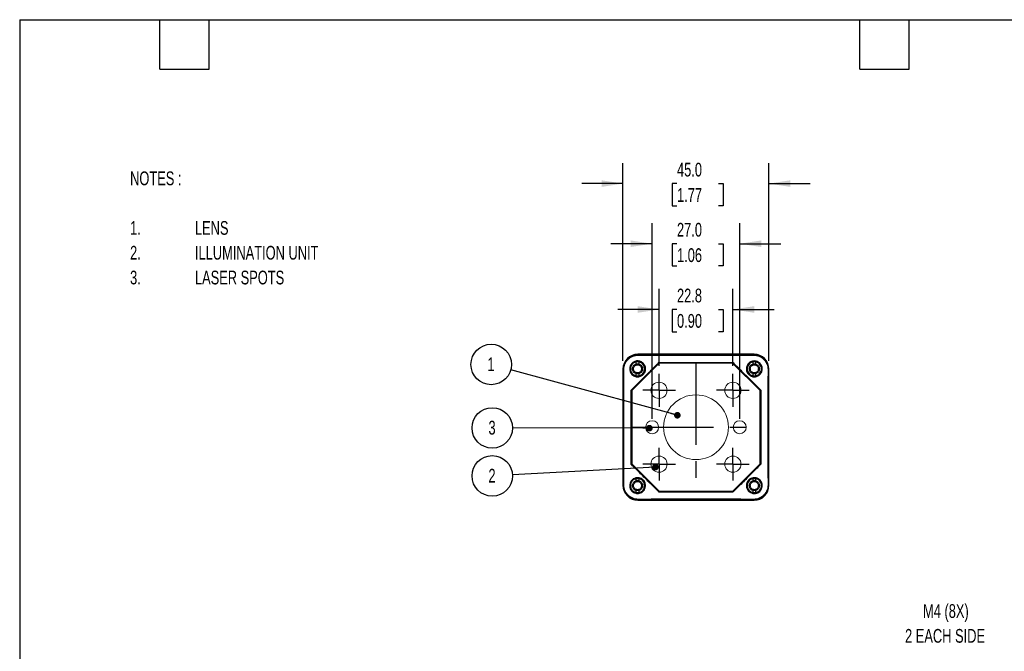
# Model space of a CAD drawing. Header units: millimetres. Extents: x 6 to 273, y 6 to 210.
# Tile 6 of 9: x 6 to 158, y 112 to 210. Entities that reach past the tile are written whole.
import ezdxf

# ---------------------------------------------------------------- set-up
doc = ezdxf.new("R2010")
doc.units = ezdxf.units.MM
doc.header["$PDSIZE"] = -1
doc.linetypes.add('CENTERX2', pattern=[20.32, 12.7, -2.54, 2.54, -2.54])
doc.layers.add('CENTER', color=40, linetype='CENTERX2')
doc.layers.add('DIMENSIONS', color=140, linetype='Continuous', lineweight=25)
doc.layers.add('TEXT', color=140, linetype='Continuous', lineweight=25)
doc.styles.add('SLDTEXTSTYLE0', font='TXT', dxfattribs={"width": 0.7})
doc.dimstyles.new('SLDDIMSTYLE1', dxfattribs={"dimtxt": 2.158008, "dimasz": 3.302, "dimexe": 0, "dimexo": 0.0625, "dimgap": 0.539502, "dimtad": 0, "dimtih": 1, "dimtoh": 1, "dimlfac": 2, "dimrnd": 1e-09, "dimzin": 12, "dimdsep": 46, "dimtxsty": 'SLDTEXTSTYLE0', "dimsah": 1, "dimcen": 0.09, "dimadec": 0, "dimazin": 3, "dimtfac": 1, "dimtmove": 0, "dimatfit": 0, "dimfxl": 0, "dimfrac": 2, "dimtolj": 1, "dimtzin": 12, "dimarcsym": 0})
doc.dimstyles.new('SLDDIMSTYLE2', dxfattribs={"dimtxt": 0.18, "dimasz": 1.016, "dimexe": 0, "dimexo": 0.0625, "dimgap": 0, "dimtad": 0, "dimtih": 1, "dimtoh": 1, "dimdec": 0, "dimrnd": 1e-09, "dimzin": 0, "dimdsep": 46, "dimtxsty": 'Standard', "dimblk1": 'DOT', "dimblk2": 'DOT', "dimsah": 1, "dimcen": 0.09, "dimadec": 0, "dimazin": 0, "dimtfac": 1.016, "dimtdec": 0, "dimtofl": 0, "dimtmove": 0, "dimatfit": 3, "dimldrblk": 'DOT', "dimfxl": 0, "dimfrac": 2, "dimtolj": 1, "dimtzin": 0, "dimarcsym": 0})
doc.dimstyles.new('SLDDIMSTYLE3', dxfattribs={"dimtxt": 2.158008, "dimasz": 3.302, "dimexe": 0, "dimexo": 0.0625, "dimgap": 0.539502, "dimtad": 0, "dimtih": 1, "dimtoh": 1, "dimlfac": 2, "dimrnd": 1e-09, "dimzin": 4, "dimdsep": 46, "dimtxsty": 'SLDTEXTSTYLE0', "dimsah": 1, "dimcen": 0.09, "dimadec": 0, "dimazin": 1, "dimtfac": 1, "dimtmove": 0, "dimatfit": 0, "dimfxl": 0, "dimfrac": 2, "dimtolj": 1, "dimtzin": 12, "dimarcsym": 0})

# ---------------------------------------------------------------- blocks, each defined once
blk = doc.blocks.new('_D_5')
at = {"layer": 'TEXT'}
for p, q in [((103.86, 148.01), (103.86, 178.2)), ((117.36, 148.01), (117.36, 178.2)), ((103.86, 175.02), (97.51, 175.02)), ((107.69, 175.02), (106.96, 175.02)), ((106.96, 175.02), (106.96, 171.59)), ((114.1, 175.02), (114.82, 175.02)), ((114.82, 175.02), (114.82, 171.59)), ((117.36, 175.02), (123.71, 175.02)), ((106.96, 171.59), (107.69, 171.59)), ((114.82, 171.59), (114.1, 171.59))]:
    blk.add_line(p, q, dxfattribs=at)
for points in [[(103.86, 175.02), (100.56, 175.53), (100.56, 174.52)], [(117.36, 175.02), (120.67, 174.52), (120.67, 175.53)]]:
    blk.add_solid(points, dxfattribs=at)
at = {"layer": 'TEXT', "char_height": 2.117, "attachment_point": 1, "style": 'SLDTEXTSTYLE0'}
for s, insert in [('27.0', (107.69, 178.24)), ('1.06', (107.69, 174.32))]:
    blk.add_mtext(s, dxfattribs=dict(at, insert=insert))
blk = doc.blocks.new('_D_6')
at = {"layer": 'TEXT'}
for p, q in [((104.92, 156.22), (104.92, 168.06)), ((116.3, 156.22), (116.3, 168.06)), ((104.92, 164.89), (98.57, 164.89)), ((107.69, 164.89), (106.96, 164.89)), ((106.96, 164.89), (106.96, 161.46)), ((114.1, 164.89), (114.82, 164.89)), ((114.82, 164.89), (114.82, 161.46)), ((116.3, 164.89), (122.65, 164.89)), ((106.96, 161.46), (107.69, 161.46)), ((114.82, 161.46), (114.1, 161.46))]:
    blk.add_line(p, q, dxfattribs=at)
for points in [[(104.92, 164.89), (101.62, 165.4), (101.62, 164.38)], [(116.3, 164.89), (119.61, 164.38), (119.61, 165.4)]]:
    blk.add_solid(points, dxfattribs=at)
at = {"layer": 'TEXT', "char_height": 2.117, "attachment_point": 1, "style": 'SLDTEXTSTYLE0'}
for s, insert in [('22.8', (107.69, 168.1)), ('0.90', (107.69, 164.19))]:
    blk.add_mtext(s, dxfattribs=dict(at, insert=insert))
blk = doc.blocks.new('_D_7')
at = {"layer": 'TEXT'}
for p, q in [((99.36, 156.96), (99.36, 187.46)), ((121.86, 156.96), (121.86, 187.46)), ((99.36, 184.29), (93.01, 184.29)), ((107.69, 184.29), (106.96, 184.29)), ((106.96, 184.29), (106.96, 180.86)), ((114.1, 184.29), (114.82, 184.29)), ((114.82, 184.29), (114.82, 180.86)), ((121.86, 184.29), (128.21, 184.29)), ((106.96, 180.86), (107.69, 180.86)), ((114.82, 180.86), (114.1, 180.86))]:
    blk.add_line(p, q, dxfattribs=at)
for points in [[(99.36, 184.29), (96.06, 184.8), (96.06, 183.78)], [(121.86, 184.29), (125.17, 183.78), (125.17, 184.8)]]:
    blk.add_solid(points, dxfattribs=at)
at = {"layer": 'TEXT', "char_height": 2.117, "attachment_point": 1, "style": 'SLDTEXTSTYLE0'}
for s, insert in [('45.0', (107.69, 187.5)), ('1.77', (107.69, 183.59))]:
    blk.add_mtext(s, dxfattribs=dict(at, insert=insert))
blk = doc.blocks.new('SW_NOTE_0')
at = {"layer": 'TEXT', "color": 0}
blk.add_circle((-3.01, 0.82), 3.12, dxfattribs=at)
at = {"layer": 'TEXT', "color": 0, "insert": (-3.05, 1.91), "char_height": 2.12, "attachment_point": 2, "style": 'SLDTEXTSTYLE0'}
blk.add_mtext('1', dxfattribs=at)
blk = doc.blocks.new('_Dot')
at = {"color": 0, "linetype": 'ByBlock', "lineweight": -2}
blk.add_line((-0.5, 0), (-1, 0), dxfattribs=at)
at = {"color": 0, "linetype": 'ByBlock', "const_width": 0.5}
blk.add_lwpolyline([(-0.25, 0, 1), (0.25, 0, 1)], format="xyb", close=True, dxfattribs=at)
blk = doc.blocks.new('SW_NOTE_0_1')
at = {"layer": 'TEXT', "color": 0}
blk.add_circle((-3.12, 0), 3.12, dxfattribs=at)
at = {"layer": 'TEXT', "color": 0, "insert": (-3.16, 1.1), "char_height": 2.12, "attachment_point": 2, "style": 'SLDTEXTSTYLE0'}
blk.add_mtext('3', dxfattribs=at)
blk = doc.blocks.new('SW_NOTE_0_2')
at = {"layer": 'TEXT', "color": 0}
blk.add_circle((-3.12, -0.17), 3.12, dxfattribs=at)
at = {"layer": 'TEXT', "color": 0, "insert": (-3.16, 0.92), "char_height": 2.12, "attachment_point": 2, "style": 'SLDTEXTSTYLE0'}
blk.add_mtext('2', dxfattribs=at)
blk = doc.blocks.new('SW_CENTERMARKSYMBOL_4')
at = {"layer": 'CENTER', "color": 0}
for p, q in [((0, 1.27), (0, 2.52)), ((-1.27, 0), (-2.52, 0)), ((0, 0), (-1.27, 0)), ((0, 0), (0, 1.27)), ((0, 0), (0, -1.27)), ((0, 0), (1.27, 0)), ((1.27, 0), (2.52, 0)), ((0, -1.27), (0, -2.52))]:
    blk.add_line(p, q, dxfattribs=at)
blk = doc.blocks.new('SW_CENTERMARKSYMBOL_5')
at = {"layer": 'CENTER', "color": 0}
for p, q in [((0, 1.27), (0, 2.52)), ((-1.27, 0), (-2.52, 0)), ((0, 0), (-1.27, 0)), ((0, 0), (0, 1.27)), ((0, 0), (0, -1.27)), ((0, 0), (1.27, 0)), ((1.27, 0), (2.52, 0)), ((0, -1.27), (0, -2.52))]:
    blk.add_line(p, q, dxfattribs=at)
blk = doc.blocks.new('SW_CENTERMARKSYMBOL_6')
at = {"layer": 'CENTER', "color": 0}
for p, q in [((0, 1.27), (0, 2.52)), ((-1.27, 0), (-2.52, 0)), ((0, 0), (-1.27, 0)), ((0, 0), (0, 1.27)), ((0, 0), (0, -1.27)), ((0, 0), (1.27, 0)), ((1.27, 0), (2.52, 0)), ((0, -1.27), (0, -2.52))]:
    blk.add_line(p, q, dxfattribs=at)
blk = doc.blocks.new('SW_CENTERMARKSYMBOL_7')
at = {"layer": 'CENTER', "color": 0}
for p, q in [((0, 1.27), (0, 2.52)), ((-1.27, 0), (-2.52, 0)), ((0, 0), (-1.27, 0)), ((0, 0), (0, 1.27)), ((0, 0), (0, -1.27)), ((0, 0), (1.27, 0)), ((1.27, 0), (2.52, 0)), ((0, -1.27), (0, -2.52))]:
    blk.add_line(p, q, dxfattribs=at)

msp = doc.modelspace()

# ---------------------------------------------------------------- linework, layer by layer
for p, q in [((119.5634, 157.9888), (101.6634, 157.9888)), ((101.7134, 157.9388), (119.5134, 157.9388)), ((101.7134, 157.8501), (101.7134, 157.9379)), ((119.5134, 157.9379), (101.7134, 157.9379)), ((119.5134, 157.8501), (119.5134, 157.9379)), ((104.9674, 156.6138), (100.7384, 152.3848)), ((101.3634, 156.81), (101.3634, 156.4723)), ((101.8634, 156.4723), (101.8634, 156.81)), ((116.2594, 156.6138), (104.9674, 156.6138)), ((120.4884, 152.3848), (116.2594, 156.6138)), ((119.3634, 156.81), (119.3634, 156.4723)), ((119.8634, 156.4723), (119.8634, 156.81)), ((99.3634, 155.6888), (99.3634, 137.7888)), ((99.4134, 137.8388), (99.4134, 155.6388)), ((99.4143, 155.6388), (99.4143, 137.8388)), ((99.5021, 155.6388), (99.4143, 155.6388)), ((101.3634, 155.0052), (101.3634, 154.6675)), ((101.8634, 154.6675), (101.8634, 155.0052)), ((119.3634, 155.0052), (119.3634, 154.6675)), ((119.8634, 154.6675), (119.8634, 155.0052)), ((121.7247, 155.6388), (121.8125, 155.6388)), ((121.8125, 137.8388), (121.8125, 155.6388)), ((121.8134, 155.6388), (121.8134, 137.8388)), ((121.8634, 137.7888), (121.8634, 155.6888)), ((100.7384, 152.3848), (100.7384, 141.0928)), ((120.4884, 141.0783), (120.4884, 152.3848)), ((100.7384, 141.0928), (104.9674, 136.8638)), ((116.2739, 136.8638), (120.4884, 141.0783)), ((101.3634, 138.81), (101.3634, 138.4723)), ((101.8634, 138.4723), (101.8634, 138.81)), ((119.3634, 138.81), (119.3634, 138.4723)), ((119.8634, 138.4723), (119.8634, 138.81)), ((99.5021, 137.8388), (99.4143, 137.8388)), ((101.3634, 137.0052), (101.3634, 136.6675)), ((101.8634, 136.6675), (101.8634, 137.0052)), ((104.9674, 136.8638), (116.2739, 136.8638)), ((119.3634, 137.0052), (119.3634, 136.6675)), ((119.8634, 136.6675), (119.8634, 137.0052)), ((121.7247, 137.8388), (121.8125, 137.8388)), ((101.6634, 135.4888), (119.5634, 135.4888)), ((101.7134, 135.6275), (101.7134, 135.5396)), ((101.7134, 135.5396), (119.5134, 135.5396)), ((119.5134, 135.5388), (101.7134, 135.5388)), ((119.5134, 135.5396), (119.5134, 135.6275))]:
    msp.add_line(p, q)
at = {"flags": 128}
for points in [[(101.7134, 157.8501), (103.6845, 157.8464), (105.6606, 157.8436), (107.6403, 157.8417), (109.6221, 157.8408), (111.6046, 157.8408), (113.5865, 157.8417), (115.5661, 157.8436), (117.5422, 157.8464), (119.5134, 157.8501)], [(99.5021, 137.8388), (99.5058, 139.8099), (99.5086, 141.786), (99.5104, 143.7657), (99.5113, 145.7475), (99.5113, 147.73), (99.5104, 149.7118), (99.5086, 151.6915), (99.5058, 153.6676), (99.5021, 155.6388)], [(121.7247, 155.6388), (121.721, 153.6676), (121.7182, 151.6915), (121.7164, 149.7118), (121.7154, 147.73), (121.7154, 145.7475), (121.7164, 143.7657), (121.7182, 141.786), (121.721, 139.8099), (121.7247, 137.8388)], [(119.5134, 135.6275), (117.5422, 135.6312), (115.5661, 135.6339), (113.5865, 135.6358), (111.6046, 135.6367), (109.6221, 135.6367), (107.6403, 135.6358), (105.6606, 135.6339), (103.6845, 135.6312), (101.7134, 135.6275)]]:
    msp.add_lwpolyline(points, dxfattribs=at)
at = {"color": 7, "linetype": 'Continuous', "lineweight": 18}
for centre, radius in [((104.9237, 152.4284), 1.2511), ((117.3634, 146.7388), 0.9989)]:
    msp.add_circle(centre, radius, dxfattribs=at)
at = {"color": 179, "linetype": 'Continuous', "lineweight": 18}
for centre, radius in [((116.3031, 152.4284), 1.2511), ((110.6134, 146.7388), 4.9927), ((103.8634, 146.7388), 0.9989)]:
    msp.add_circle(centre, radius, dxfattribs=at)
for centre, radius, start, end in [((101.6634, 155.6888), 2.3, 90, 180), ((101.7134, 155.6388), 2.3, 90, 180), ((101.7134, 155.6388), 2.2991, 90, 180), ((119.5134, 155.6388), 2.3, 0, 90), ((119.5134, 155.6388), 2.2991, 0, 90), ((119.5634, 155.6888), 2.3, 0, 90), ((101.6634, 137.7888), 2.3, 180, 270), ((101.7134, 137.8388), 2.3, 180, 270), ((101.7134, 137.8388), 2.2991, 180, 270), ((119.5134, 137.8388), 2.2991, 270, 0), ((119.5134, 137.8388), 2.3, 270, 0), ((119.5634, 137.7888), 2.3, 270, 0)]:
    msp.add_arc(centre, radius, start, end)
for points, knots in [([(99.5021, 155.6388), (99.5018, 155.7842), (99.5157, 155.9274), (99.5711, 156.2096), (99.6133, 156.3502), (99.7238, 156.6182), (99.7915, 156.7455), (99.952, 156.9867), (100.0456, 157.1009), (100.25, 157.3054), (100.3616, 157.3973), (100.6043, 157.5594), (100.7329, 157.6278), (100.9993, 157.7379), (101.1391, 157.7802), (101.424, 157.8364), (101.568, 157.8504), (101.7134, 157.8501)], [0, 0, 0, 0, 0.125, 0.125, 0.25, 0.25, 0.375, 0.375, 0.5, 0.5, 0.625, 0.625, 0.75, 0.75, 0.875, 0.875, 1, 1, 1, 1]), ([(100.7854, 156.6237), (100.8493, 156.6835), (100.9831, 156.7892), (101.2084, 156.9017), (101.4481, 156.9599), (101.6999, 156.9628), (101.9567, 156.9137), (102.2061, 156.8158), (102.4284, 156.6603), (102.6243, 156.4427), (102.7778, 156.1644), (102.8492, 155.8331), (102.8324, 155.4959), (102.7078, 155.1441), (102.4623, 154.8084), (102.121, 154.6063), (101.8047, 154.515), (101.5344, 154.4998), (101.2688, 154.5511), (100.9921, 154.6741), (100.7231, 154.8713), (100.5113, 155.1686), (100.4153, 155.481), (100.3882, 155.7664), (100.4124, 156.0074), (100.4872, 156.2335), (100.6121, 156.443), (100.7233, 156.5655), (100.7854, 156.6237)], [0, 0, 0, 0, 0.03398079, 0.06594117, 0.0972709, 0.12943952, 0.1638072, 0.19938936, 0.23415094, 0.26980371, 0.31412799, 0.35782734, 0.40129404, 0.44453516, 0.50178888, 0.55906486, 0.59524309, 0.62953866, 0.66396311, 0.70049211, 0.74808374, 0.7937895, 0.8419559, 0.87486846, 0.90578423, 0.9360136, 0.9669737, 1, 1, 1, 1]), ([(101.6134, 156.8638), (101.5427, 156.8638), (101.4013, 156.8507), (101.1913, 156.7892), (100.9912, 156.686), (100.8126, 156.5397), (100.6662, 156.361), (100.563, 156.161), (100.5014, 155.9509), (100.4819, 155.7388), (100.5014, 155.5267), (100.563, 155.3167), (100.6661, 155.1166), (100.8125, 154.9379), (100.9911, 154.7915), (101.1912, 154.6884), (101.4012, 154.6268), (101.6133, 154.6073), (101.8255, 154.6268), (102.0355, 154.6883), (102.2356, 154.7915), (102.4142, 154.9378), (102.5606, 155.1165), (102.6637, 155.3165), (102.7254, 155.5266), (102.7449, 155.7387), (102.7254, 155.9508), (102.6638, 156.1608), (102.5607, 156.3609), (102.4143, 156.5396), (102.2356, 156.686), (102.0356, 156.7891), (101.8255, 156.8508), (101.6841, 156.8638), (101.6134, 156.8638)], [0, 0, 0, 0, 0.02999155, 0.06000164, 0.09248167, 0.12499965, 0.15747969, 0.18999769, 0.21997988, 0.24999965, 0.27998186, 0.31000164, 0.34248167, 0.37499965, 0.40747969, 0.43999769, 0.46997988, 0.49999965, 0.52998186, 0.56000164, 0.59248167, 0.62499965, 0.65747969, 0.68999769, 0.71997988, 0.74999965, 0.77998186, 0.81000164, 0.84248167, 0.87499965, 0.90747969, 0.93999769, 0.96998958, 1, 1, 1, 1]), ([(101.3634, 156.81), (101.2436, 156.782), (101.1286, 156.7338), (100.9209, 156.6022), (100.8281, 156.5188), (100.6753, 156.3262), (100.6151, 156.2169), (100.5342, 155.9847), (100.5134, 155.8617), (100.5134, 155.6158), (100.5342, 155.4928), (100.6151, 155.2606), (100.6753, 155.1514), (100.8281, 154.9587), (100.9209, 154.8753), (101.1286, 154.7437), (101.2436, 154.6955), (101.3634, 154.6675)], [0, 0, 0, 0, 0.125, 0.125, 0.25, 0.25, 0.375, 0.375, 0.5, 0.5, 0.625, 0.625, 0.75, 0.75, 0.875, 0.875, 1, 1, 1, 1]), ([(100.6573, 152.4807), (100.7944, 152.6177), (101.0691, 152.8925), (101.4824, 153.3058), (101.898, 153.7214), (102.3158, 154.1392), (102.736, 154.5594), (103.1585, 154.9819), (103.5833, 155.4067), (104.0106, 155.834), (104.4402, 156.2636), (104.7274, 156.5508), (104.8715, 156.6948)], [0, 0, 0, 0, 0.09759471, 0.19568405, 0.29428413, 0.39341036, 0.49307751, 0.59329972, 0.69409049, 0.79546271, 0.89742864, 1, 1, 1, 1]), ([(101.3634, 155.0052), (101.2115, 155.057), (101.0766, 155.1572), (100.8898, 155.4182), (100.8384, 155.5783), (100.8384, 155.8992), (100.8898, 156.0593), (101.0766, 156.3203), (101.2115, 156.4206), (101.3634, 156.4723)], [0, 0, 0, 0, 0.25, 0.25, 0.5, 0.5, 0.75, 0.75, 1, 1, 1, 1]), ([(101.6134, 156.3638), (101.5316, 156.3638), (101.4498, 156.3475), (101.2986, 156.2849), (101.2293, 156.2386), (101.1136, 156.1229), (101.0673, 156.0535), (101.0047, 155.9024), (100.9884, 155.8206), (100.9884, 155.6569), (101.0047, 155.5752), (101.0673, 155.424), (101.1136, 155.3547), (101.2293, 155.239), (101.2986, 155.1926), (101.4498, 155.13), (101.5316, 155.1138), (101.6952, 155.1138), (101.777, 155.13), (101.9282, 155.1926), (101.9975, 155.239), (102.1132, 155.3547), (102.1595, 155.424), (102.2221, 155.5752), (102.2384, 155.6569), (102.2384, 155.8206), (102.2221, 155.9024), (102.1595, 156.0535), (102.1132, 156.1229), (101.9975, 156.2386), (101.9282, 156.2849), (101.777, 156.3475), (101.6952, 156.3638), (101.6134, 156.3638)], [0, 0, 0, 0, 0.0625, 0.0625, 0.125, 0.125, 0.1875, 0.1875, 0.25, 0.25, 0.3125, 0.3125, 0.375, 0.375, 0.4375, 0.4375, 0.5, 0.5, 0.5625, 0.5625, 0.625, 0.625, 0.6875, 0.6875, 0.75, 0.75, 0.8125, 0.8125, 0.875, 0.875, 0.9375, 0.9375, 1, 1, 1, 1]), ([(101.3634, 156.4723), (101.3837, 156.4787), (101.4241, 156.4915), (101.4865, 156.5042), (101.5496, 156.5121), (101.6344, 156.5154), (101.741, 156.5078), (101.8226, 156.4842), (101.8634, 156.4723)], [0, 0, 0, 0, 0.12537733, 0.24997113, 0.37463154, 0.50020737, 0.74997106, 1, 1, 1, 1]), ([(101.8634, 154.6675), (101.9831, 154.6955), (102.0981, 154.7437), (102.3059, 154.8753), (102.3986, 154.9587), (102.5515, 155.1514), (102.6116, 155.2606), (102.6926, 155.4928), (102.7134, 155.6158), (102.7134, 155.8617), (102.6926, 155.9847), (102.6116, 156.2169), (102.5515, 156.3262), (102.3986, 156.5188), (102.3059, 156.6022), (102.0981, 156.7338), (101.9831, 156.782), (101.8634, 156.81)], [0, 0, 0, 0, 0.125, 0.125, 0.25, 0.25, 0.375, 0.375, 0.5, 0.5, 0.625, 0.625, 0.75, 0.75, 0.875, 0.875, 1, 1, 1, 1]), ([(101.8634, 156.4723), (102.0153, 156.4206), (102.1502, 156.3203), (102.337, 156.0593), (102.3884, 155.8992), (102.3884, 155.5783), (102.337, 155.4182), (102.1502, 155.1572), (102.0153, 155.057), (101.8634, 155.0052)], [0, 0, 0, 0, 0.25, 0.25, 0.5, 0.5, 0.75, 0.75, 1, 1, 1, 1]), ([(104.8715, 156.6948), (104.8762, 156.6993), (104.8857, 156.7081), (104.902, 156.7189), (104.9225, 156.729), (104.9478, 156.7371), (104.9676, 156.7382), (104.9775, 156.7388)], [0, 0, 0, 0, 0.165675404, 0.329965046, 0.495739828, 0.747679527, 1, 1, 1, 1]), ([(104.9775, 156.7388), (105.1866, 156.7388), (105.6044, 156.7387), (106.231, 156.7387), (106.8572, 156.7386), (107.4829, 156.7386), (108.1086, 156.7386), (108.7343, 156.7386), (109.3603, 156.7387), (109.9866, 156.7387), (110.7804, 156.7387), (111.741, 156.7387), (112.868, 156.7386), (113.9945, 156.7386), (115.1219, 156.7387), (115.8731, 156.7387), (116.2493, 156.7388)], [0, 0, 0, 0, 0.05574006, 0.11138531, 0.16695646, 0.22247434, 0.27795993, 0.33343428, 0.38891854, 0.44443392, 0.50000166, 0.5999835, 0.6998511, 0.79972803, 0.8997371, 1, 1, 1, 1]), ([(116.2493, 156.7388), (116.2559, 156.7385), (116.269, 156.738), (116.2885, 156.734), (116.3102, 156.7265), (116.3335, 156.7143), (116.3481, 156.7013), (116.3553, 156.6948)], [0, 0, 0, 0, 0.168817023, 0.336053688, 0.504713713, 0.752311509, 1, 1, 1, 1]), ([(116.3553, 156.6948), (116.4993, 156.5508), (116.7865, 156.2636), (117.2162, 155.834), (117.6435, 155.4067), (118.0683, 154.9819), (118.4908, 154.5594), (118.9109, 154.1392), (119.3288, 153.7214), (119.7443, 153.3058), (120.1577, 152.8925), (120.4324, 152.6177), (120.5695, 152.4807)], [0, 0, 0, 0, 0.102571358, 0.204537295, 0.305909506, 0.406700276, 0.506922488, 0.606589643, 0.705715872, 0.804315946, 0.902405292, 1, 1, 1, 1]), ([(120.4983, 156.5667), (120.5577, 156.5036), (120.6618, 156.3718), (120.7738, 156.1509), (120.8325, 155.9167), (120.8382, 155.6711), (120.7952, 155.4239), (120.7089, 155.1858), (120.5738, 154.9729), (120.3922, 154.7893), (120.1764, 154.6398), (119.9302, 154.5403), (119.6674, 154.5025), (119.3975, 154.5238), (119.1332, 154.597), (118.8918, 154.7319), (118.6881, 154.9198), (118.5254, 155.1462), (118.4204, 155.4069), (118.3801, 155.6831), (118.3989, 155.9632), (118.4845, 156.2307), (118.621, 156.4731), (118.8075, 156.6766), (119.0396, 156.828), (119.2565, 156.9064), (119.4354, 156.9428), (119.6386, 156.9605), (119.9137, 156.9358), (120.2395, 156.8018), (120.4178, 156.6522), (120.4983, 156.5667)], [0, 0, 0, 0, 0.03358439, 0.06500023, 0.09564955, 0.12701785, 0.1604708, 0.19365998, 0.22605468, 0.25906327, 0.2949238, 0.3288443, 0.36264778, 0.39819112, 0.43403844, 0.46885152, 0.5046858, 0.54095103, 0.57640362, 0.61308213, 0.64911982, 0.68550619, 0.72263297, 0.75794926, 0.79337333, 0.83081624, 0.8479889, 0.86494693, 0.91071128, 0.95448871, 1, 1, 1, 1]), ([(120.7384, 155.7388), (120.7384, 155.8094), (120.7254, 155.9508), (120.6638, 156.1609), (120.5607, 156.3609), (120.4143, 156.5396), (120.2356, 156.686), (120.0356, 156.7891), (119.8255, 156.8507), (119.6135, 156.8703), (119.4013, 156.8508), (119.1913, 156.7892), (118.9912, 156.686), (118.8126, 156.5397), (118.6662, 156.361), (118.563, 156.161), (118.5014, 155.9509), (118.4819, 155.7388), (118.5014, 155.5267), (118.563, 155.3167), (118.6661, 155.1166), (118.8125, 154.9379), (118.9911, 154.7915), (119.1912, 154.6884), (119.4012, 154.6268), (119.6133, 154.6073), (119.8255, 154.6268), (120.0355, 154.6883), (120.2356, 154.7915), (120.4142, 154.9378), (120.5606, 155.1165), (120.6638, 155.3165), (120.7254, 155.5266), (120.7384, 155.668), (120.7384, 155.7388)], [0, 0, 0, 0, 0.02999155, 0.06000164, 0.09248167, 0.12499965, 0.15747969, 0.18999769, 0.21997988, 0.24999965, 0.27998186, 0.31000164, 0.34248167, 0.37499965, 0.40747969, 0.43999769, 0.46997988, 0.49999965, 0.52998186, 0.56000164, 0.59248167, 0.62499965, 0.65747969, 0.68999769, 0.71997988, 0.74999965, 0.77998186, 0.81000164, 0.84248167, 0.87499965, 0.90747969, 0.93999769, 0.96998958, 1, 1, 1, 1]), ([(119.3634, 156.81), (119.2436, 156.782), (119.1286, 156.7338), (118.9209, 156.6022), (118.8281, 156.5188), (118.6753, 156.3262), (118.6151, 156.2169), (118.5342, 155.9847), (118.5134, 155.8617), (118.5134, 155.6158), (118.5342, 155.4928), (118.6151, 155.2606), (118.6753, 155.1514), (118.8281, 154.9587), (118.9209, 154.8753), (119.1286, 154.7437), (119.2436, 154.6955), (119.3634, 154.6675)], [0, 0, 0, 0, 0.125, 0.125, 0.25, 0.25, 0.375, 0.375, 0.5, 0.5, 0.625, 0.625, 0.75, 0.75, 0.875, 0.875, 1, 1, 1, 1]), ([(119.3634, 155.0052), (119.2115, 155.057), (119.0766, 155.1572), (118.8898, 155.4182), (118.8384, 155.5783), (118.8384, 155.8992), (118.8898, 156.0593), (119.0766, 156.3203), (119.2115, 156.4206), (119.3634, 156.4723)], [0, 0, 0, 0, 0.25, 0.25, 0.5, 0.5, 0.75, 0.75, 1, 1, 1, 1]), ([(119.6134, 156.3638), (119.5316, 156.3638), (119.4498, 156.3475), (119.2986, 156.2849), (119.2293, 156.2386), (119.1136, 156.1229), (119.0673, 156.0535), (119.0047, 155.9024), (118.9884, 155.8206), (118.9884, 155.6569), (119.0047, 155.5752), (119.0673, 155.424), (119.1136, 155.3547), (119.2293, 155.239), (119.2986, 155.1926), (119.4498, 155.13), (119.5316, 155.1138), (119.6952, 155.1138), (119.777, 155.13), (119.9282, 155.1926), (119.9975, 155.239), (120.1132, 155.3547), (120.1595, 155.424), (120.2221, 155.5752), (120.2384, 155.6569), (120.2384, 155.8206), (120.2221, 155.9024), (120.1595, 156.0535), (120.1132, 156.1229), (119.9975, 156.2386), (119.9282, 156.2849), (119.777, 156.3475), (119.6952, 156.3638), (119.6134, 156.3638)], [0, 0, 0, 0, 0.0625, 0.0625, 0.125, 0.125, 0.1875, 0.1875, 0.25, 0.25, 0.3125, 0.3125, 0.375, 0.375, 0.4375, 0.4375, 0.5, 0.5, 0.5625, 0.5625, 0.625, 0.625, 0.6875, 0.6875, 0.75, 0.75, 0.8125, 0.8125, 0.875, 0.875, 0.9375, 0.9375, 1, 1, 1, 1]), ([(119.3634, 156.4723), (119.3837, 156.4787), (119.4241, 156.4915), (119.4865, 156.5042), (119.5496, 156.5121), (119.6344, 156.5154), (119.741, 156.5078), (119.8226, 156.4842), (119.8634, 156.4723)], [0, 0, 0, 0, 0.12537733, 0.24997113, 0.37463154, 0.50020737, 0.74997106, 1, 1, 1, 1]), ([(119.5134, 157.8501), (119.6588, 157.8504), (119.802, 157.8364), (120.0843, 157.781), (120.2248, 157.7389), (120.4928, 157.6284), (120.6201, 157.5606), (120.8613, 157.4001), (120.9755, 157.3066), (121.1801, 157.1022), (121.2719, 156.9905), (121.434, 156.7478), (121.5025, 156.6192), (121.6125, 156.3528), (121.6548, 156.2131), (121.7111, 155.9281), (121.725, 155.7842), (121.7247, 155.6388)], [0, 0, 0, 0, 0.125, 0.125, 0.25, 0.25, 0.375, 0.375, 0.5, 0.5, 0.625, 0.625, 0.75, 0.75, 0.875, 0.875, 1, 1, 1, 1]), ([(119.8634, 154.6675), (119.9831, 154.6955), (120.0981, 154.7437), (120.3059, 154.8753), (120.3986, 154.9587), (120.5515, 155.1514), (120.6116, 155.2606), (120.6926, 155.4928), (120.7134, 155.6158), (120.7134, 155.8617), (120.6926, 155.9847), (120.6116, 156.2169), (120.5515, 156.3262), (120.3986, 156.5188), (120.3059, 156.6022), (120.0981, 156.7338), (119.9831, 156.782), (119.8634, 156.81)], [0, 0, 0, 0, 0.125, 0.125, 0.25, 0.25, 0.375, 0.375, 0.5, 0.5, 0.625, 0.625, 0.75, 0.75, 0.875, 0.875, 1, 1, 1, 1]), ([(119.8634, 156.4723), (120.0153, 156.4206), (120.1502, 156.3203), (120.337, 156.0593), (120.3884, 155.8992), (120.3884, 155.5783), (120.337, 155.4182), (120.1502, 155.1572), (120.0153, 155.057), (119.8634, 155.0052)], [0, 0, 0, 0, 0.25, 0.25, 0.5, 0.5, 0.75, 0.75, 1, 1, 1, 1]), ([(101.8634, 155.0052), (101.8431, 154.9988), (101.8026, 154.986), (101.7403, 154.9733), (101.6771, 154.9654), (101.5924, 154.9622), (101.4858, 154.9697), (101.4042, 154.9934), (101.3634, 155.0052)], [0, 0, 0, 0, 0.12537733, 0.24997113, 0.37463154, 0.50020737, 0.74997106, 1, 1, 1, 1]), ([(119.8634, 155.0052), (119.8431, 154.9988), (119.8026, 154.986), (119.7403, 154.9733), (119.6771, 154.9654), (119.5924, 154.9622), (119.4858, 154.9697), (119.4042, 154.9934), (119.3634, 155.0052)], [0, 0, 0, 0, 0.12537733, 0.24997113, 0.37463154, 0.50020737, 0.74997106, 1, 1, 1, 1]), ([(100.6134, 141.1029), (100.6134, 141.2961), (100.6134, 141.6862), (100.6133, 142.2775), (100.6133, 142.8805), (100.6133, 143.4952), (100.6133, 144.1215), (100.6133, 144.7594), (100.6134, 145.409), (100.6134, 146.07), (100.6134, 146.869), (100.6134, 147.8129), (100.6133, 148.9084), (100.6133, 150.0359), (100.6134, 151.1952), (100.6134, 151.9779), (100.6134, 152.3746)], [0, 0, 0, 0, 0.051503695, 0.104019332, 0.157547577, 0.212088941, 0.267643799, 0.324212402, 0.381794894, 0.440391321, 0.50000165, 0.594242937, 0.691362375, 0.791361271, 0.894240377, 1, 1, 1, 1]), ([(100.6134, 152.3746), (100.6136, 152.3812), (100.6141, 152.3944), (100.6182, 152.4139), (100.6256, 152.4355), (100.6378, 152.4589), (100.6508, 152.4734), (100.6573, 152.4807)], [0, 0, 0, 0, 0.16875265, 0.33598089, 0.50471339, 0.75226555, 1, 1, 1, 1]), ([(120.5695, 152.4807), (120.5739, 152.4759), (120.5827, 152.4664), (120.5935, 152.4501), (120.6036, 152.4296), (120.6117, 152.4043), (120.6128, 152.3845), (120.6134, 152.3746)], [0, 0, 0, 0, 0.16569441, 0.32998162, 0.49573905, 0.74773061, 1, 1, 1, 1]), ([(120.6134, 152.3746), (120.6134, 152.1749), (120.6134, 151.7783), (120.6134, 151.1869), (120.6134, 150.6034), (120.6134, 150.0277), (120.6134, 149.46), (120.6134, 148.9003), (120.6134, 148.3485), (120.6134, 147.8047), (120.6134, 147.2691), (120.6133, 146.5138), (120.6134, 145.5488), (120.6135, 144.3838), (120.6135, 143.2564), (120.6134, 142.1667), (120.6134, 141.4534), (120.6134, 141.1029)], [0, 0, 0, 0, 0.05323939, 0.10575882, 0.15755831, 0.20863788, 0.25899757, 0.30863747, 0.35755768, 0.40575835, 0.45323966, 0.50000183, 0.60656838, 0.7098505, 0.8098486, 0.90656416, 1, 1, 1, 1]), ([(100.6573, 140.9968), (100.6529, 141.0016), (100.6441, 141.0111), (100.6333, 141.0274), (100.6232, 141.0479), (100.615, 141.0732), (100.6139, 141.093), (100.6134, 141.1029)], [0, 0, 0, 0, 0.16555421, 0.32983732, 0.495738, 0.74752102, 1, 1, 1, 1]), ([(104.8715, 136.7827), (104.7365, 136.9177), (104.4638, 137.1904), (104.0506, 137.6036), (103.6292, 138.025), (103.1995, 138.4547), (102.6833, 138.9709), (102.0761, 139.5781), (101.3737, 140.2805), (100.8985, 140.7557), (100.6573, 140.9968)], [0, 0, 0, 0, 0.0961386, 0.19420425, 0.29420123, 0.39613277, 0.5000012, 0.66159734, 0.82826082, 1, 1, 1, 1]), ([(120.5695, 140.9968), (120.4239, 140.8513), (120.1354, 140.5628), (119.7063, 140.1337), (119.2849, 139.7123), (118.8711, 139.2985), (118.3561, 138.7834), (117.7447, 138.1722), (117.0423, 137.4697), (116.5818, 137.0092), (116.3553, 136.7827)], [0, 0, 0, 0, 0.10365198, 0.20547659, 0.30547503, 0.40364909, 0.5000012, 0.67203648, 0.83869773, 1, 1, 1, 1]), ([(120.6134, 141.1029), (120.6131, 141.0963), (120.6127, 141.0831), (120.6086, 141.0636), (120.6011, 141.042), (120.589, 141.0186), (120.576, 141.0041), (120.5695, 140.9968)], [0, 0, 0, 0, 0.168893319, 0.336120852, 0.504712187, 0.752373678, 1, 1, 1, 1]), ([(100.7285, 136.9108), (100.6313, 137.0145), (100.4683, 137.2564), (100.3781, 137.6803), (100.4251, 138.109), (100.6238, 138.4879), (100.9334, 138.7854), (101.3055, 138.9418), (101.6773, 138.9814), (102.0283, 138.9122), (102.3574, 138.7432), (102.6342, 138.4561), (102.8208, 138.0822), (102.8559, 137.6635), (102.7682, 137.2714), (102.5625, 136.9425), (102.2712, 136.6867), (101.9386, 136.5523), (101.6147, 136.5107), (101.303, 136.5515), (100.9915, 136.676), (100.8089, 136.825), (100.7285, 136.9108)], [0, 0, 0, 0, 0.05510854, 0.11133916, 0.16618025, 0.22158126, 0.27708825, 0.33292557, 0.3777702, 0.42241889, 0.47122933, 0.51977815, 0.57562237, 0.63089285, 0.68129934, 0.73151675, 0.78180371, 0.83232949, 0.87080441, 0.90921204, 0.9544283, 1, 1, 1, 1]), ([(101.6134, 138.8638), (101.5427, 138.8638), (101.4013, 138.8507), (101.1913, 138.7892), (100.9912, 138.686), (100.8126, 138.5397), (100.6662, 138.361), (100.563, 138.161), (100.5014, 137.9509), (100.4819, 137.7388), (100.5014, 137.5267), (100.563, 137.3167), (100.6661, 137.1166), (100.8125, 136.9379), (100.9911, 136.7915), (101.1912, 136.6884), (101.4012, 136.6268), (101.6133, 136.6073), (101.8255, 136.6268), (102.0355, 136.6883), (102.2356, 136.7915), (102.4142, 136.9378), (102.5606, 137.1165), (102.6637, 137.3165), (102.7254, 137.5266), (102.7449, 137.7387), (102.7254, 137.9508), (102.6638, 138.1608), (102.5607, 138.3609), (102.4143, 138.5396), (102.2356, 138.686), (102.0356, 138.7891), (101.8255, 138.8508), (101.6841, 138.8638), (101.6134, 138.8638)], [0, 0, 0, 0, 0.02999155, 0.06000164, 0.09248167, 0.12499965, 0.15747969, 0.18999769, 0.21997988, 0.24999965, 0.27998186, 0.31000164, 0.34248167, 0.37499965, 0.40747969, 0.43999769, 0.46997988, 0.49999965, 0.52998186, 0.56000164, 0.59248167, 0.62499965, 0.65747969, 0.68999769, 0.71997988, 0.74999965, 0.77998186, 0.81000164, 0.84248167, 0.87499965, 0.90747969, 0.93999769, 0.96998958, 1, 1, 1, 1]), ([(101.3634, 138.81), (101.2436, 138.782), (101.1286, 138.7338), (100.9209, 138.6022), (100.8281, 138.5188), (100.6753, 138.3262), (100.6151, 138.2169), (100.5342, 137.9847), (100.5134, 137.8617), (100.5134, 137.6158), (100.5342, 137.4928), (100.6151, 137.2606), (100.6753, 137.1514), (100.8281, 136.9587), (100.9209, 136.8753), (101.1286, 136.7437), (101.2436, 136.6955), (101.3634, 136.6675)], [0, 0, 0, 0, 0.125, 0.125, 0.25, 0.25, 0.375, 0.375, 0.5, 0.5, 0.625, 0.625, 0.75, 0.75, 0.875, 0.875, 1, 1, 1, 1]), ([(101.3634, 137.0052), (101.2115, 137.057), (101.0766, 137.1572), (100.8898, 137.4182), (100.8384, 137.5783), (100.8384, 137.8992), (100.8898, 138.0593), (101.0766, 138.3203), (101.2115, 138.4206), (101.3634, 138.4723)], [0, 0, 0, 0, 0.25, 0.25, 0.5, 0.5, 0.75, 0.75, 1, 1, 1, 1]), ([(101.6134, 138.3638), (101.5316, 138.3638), (101.4498, 138.3475), (101.2986, 138.2849), (101.2293, 138.2386), (101.1136, 138.1229), (101.0673, 138.0535), (101.0047, 137.9024), (100.9884, 137.8206), (100.9884, 137.6569), (101.0047, 137.5752), (101.0673, 137.424), (101.1136, 137.3547), (101.2293, 137.239), (101.2986, 137.1926), (101.4498, 137.13), (101.5316, 137.1138), (101.6952, 137.1138), (101.777, 137.13), (101.9282, 137.1926), (101.9975, 137.239), (102.1132, 137.3547), (102.1595, 137.424), (102.2221, 137.5752), (102.2384, 137.6569), (102.2384, 137.8206), (102.2221, 137.9024), (102.1595, 138.0535), (102.1132, 138.1229), (101.9975, 138.2386), (101.9282, 138.2849), (101.777, 138.3475), (101.6952, 138.3638), (101.6134, 138.3638)], [0, 0, 0, 0, 0.0625, 0.0625, 0.125, 0.125, 0.1875, 0.1875, 0.25, 0.25, 0.3125, 0.3125, 0.375, 0.375, 0.4375, 0.4375, 0.5, 0.5, 0.5625, 0.5625, 0.625, 0.625, 0.6875, 0.6875, 0.75, 0.75, 0.8125, 0.8125, 0.875, 0.875, 0.9375, 0.9375, 1, 1, 1, 1]), ([(101.3634, 138.4723), (101.3837, 138.4787), (101.4241, 138.4915), (101.4865, 138.5042), (101.5496, 138.5121), (101.6344, 138.5154), (101.741, 138.5078), (101.8226, 138.4842), (101.8634, 138.4723)], [0, 0, 0, 0, 0.12537733, 0.24997113, 0.37463154, 0.50020737, 0.74997106, 1, 1, 1, 1]), ([(101.8634, 136.6675), (101.9831, 136.6955), (102.0981, 136.7437), (102.3059, 136.8753), (102.3986, 136.9587), (102.5515, 137.1514), (102.6116, 137.2606), (102.6926, 137.4928), (102.7134, 137.6158), (102.7134, 137.8617), (102.6926, 137.9847), (102.6116, 138.2169), (102.5515, 138.3262), (102.3986, 138.5188), (102.3059, 138.6022), (102.0981, 138.7338), (101.9831, 138.782), (101.8634, 138.81)], [0, 0, 0, 0, 0.125, 0.125, 0.25, 0.25, 0.375, 0.375, 0.5, 0.5, 0.625, 0.625, 0.75, 0.75, 0.875, 0.875, 1, 1, 1, 1]), ([(101.8634, 138.4723), (102.0153, 138.4206), (102.1502, 138.3203), (102.337, 138.0593), (102.3884, 137.8992), (102.3884, 137.5783), (102.337, 137.4182), (102.1502, 137.1572), (102.0153, 137.057), (101.8634, 137.0052)], [0, 0, 0, 0, 0.25, 0.25, 0.5, 0.5, 0.75, 0.75, 1, 1, 1, 1]), ([(120.4414, 136.8538), (120.3552, 136.7732), (120.1611, 136.6356), (119.8453, 136.5349), (119.5421, 136.5147), (119.2786, 136.5619), (119.0445, 136.6503), (118.8457, 136.7713), (118.6799, 136.9284), (118.5476, 137.1211), (118.4488, 137.3442), (118.3877, 137.5885), (118.382, 137.846), (118.4407, 138.1414), (118.5918, 138.4611), (118.874, 138.7416), (119.2262, 138.9273), (119.5345, 138.9711), (119.7551, 138.9566), (119.9668, 138.9178), (120.24, 138.814), (120.5279, 138.5801), (120.71, 138.295), (120.8117, 138.0056), (120.8393, 137.7317), (120.7998, 137.4326), (120.6795, 137.1217), (120.5277, 136.9347), (120.4414, 136.8538)], [0, 0, 0, 0, 0.04574514, 0.09134517, 0.12753155, 0.16384039, 0.19572482, 0.22571382, 0.25510986, 0.28527039, 0.31744033, 0.3508855, 0.38375564, 0.41759853, 0.46799965, 0.51904838, 0.56975943, 0.62065385, 0.63844625, 0.65645516, 0.70516523, 0.75185039, 0.80053467, 0.83683831, 0.87190073, 0.90755927, 0.95415815, 1, 1, 1, 1]), ([(120.7384, 137.7388), (120.7384, 137.8094), (120.7254, 137.9508), (120.6638, 138.1609), (120.5607, 138.3609), (120.4143, 138.5396), (120.2356, 138.686), (120.0356, 138.7891), (119.8255, 138.8507), (119.6135, 138.8703), (119.4013, 138.8508), (119.1913, 138.7892), (118.9912, 138.686), (118.8126, 138.5397), (118.6662, 138.361), (118.563, 138.161), (118.5014, 137.9509), (118.4819, 137.7388), (118.5014, 137.5267), (118.563, 137.3167), (118.6661, 137.1166), (118.8125, 136.9379), (118.9911, 136.7915), (119.1912, 136.6884), (119.4012, 136.6268), (119.6133, 136.6073), (119.8255, 136.6268), (120.0355, 136.6883), (120.2356, 136.7915), (120.4142, 136.9378), (120.5606, 137.1165), (120.6638, 137.3165), (120.7254, 137.5266), (120.7384, 137.668), (120.7384, 137.7388)], [0, 0, 0, 0, 0.02999155, 0.06000164, 0.09248167, 0.12499965, 0.15747969, 0.18999769, 0.21997988, 0.24999965, 0.27998186, 0.31000164, 0.34248167, 0.37499965, 0.40747969, 0.43999769, 0.46997988, 0.49999965, 0.52998186, 0.56000164, 0.59248167, 0.62499965, 0.65747969, 0.68999769, 0.71997988, 0.74999965, 0.77998186, 0.81000164, 0.84248167, 0.87499965, 0.90747969, 0.93999769, 0.96998958, 1, 1, 1, 1]), ([(119.3634, 138.81), (119.2436, 138.782), (119.1286, 138.7338), (118.9209, 138.6022), (118.8281, 138.5188), (118.6753, 138.3262), (118.6151, 138.2169), (118.5342, 137.9847), (118.5134, 137.8617), (118.5134, 137.6158), (118.5342, 137.4928), (118.6151, 137.2606), (118.6753, 137.1514), (118.8281, 136.9587), (118.9209, 136.8753), (119.1286, 136.7437), (119.2436, 136.6955), (119.3634, 136.6675)], [0, 0, 0, 0, 0.125, 0.125, 0.25, 0.25, 0.375, 0.375, 0.5, 0.5, 0.625, 0.625, 0.75, 0.75, 0.875, 0.875, 1, 1, 1, 1]), ([(119.3634, 137.0052), (119.2115, 137.057), (119.0766, 137.1572), (118.8898, 137.4182), (118.8384, 137.5783), (118.8384, 137.8992), (118.8898, 138.0593), (119.0766, 138.3203), (119.2115, 138.4206), (119.3634, 138.4723)], [0, 0, 0, 0, 0.25, 0.25, 0.5, 0.5, 0.75, 0.75, 1, 1, 1, 1]), ([(119.6134, 138.3638), (119.5316, 138.3638), (119.4498, 138.3475), (119.2986, 138.2849), (119.2293, 138.2386), (119.1136, 138.1229), (119.0673, 138.0535), (119.0047, 137.9024), (118.9884, 137.8206), (118.9884, 137.6569), (119.0047, 137.5752), (119.0673, 137.424), (119.1136, 137.3547), (119.2293, 137.239), (119.2986, 137.1926), (119.4498, 137.13), (119.5316, 137.1138), (119.6952, 137.1138), (119.777, 137.13), (119.9282, 137.1926), (119.9975, 137.239), (120.1132, 137.3547), (120.1595, 137.424), (120.2221, 137.5752), (120.2384, 137.6569), (120.2384, 137.8206), (120.2221, 137.9024), (120.1595, 138.0535), (120.1132, 138.1229), (119.9975, 138.2386), (119.9282, 138.2849), (119.777, 138.3475), (119.6952, 138.3638), (119.6134, 138.3638)], [0, 0, 0, 0, 0.0625, 0.0625, 0.125, 0.125, 0.1875, 0.1875, 0.25, 0.25, 0.3125, 0.3125, 0.375, 0.375, 0.4375, 0.4375, 0.5, 0.5, 0.5625, 0.5625, 0.625, 0.625, 0.6875, 0.6875, 0.75, 0.75, 0.8125, 0.8125, 0.875, 0.875, 0.9375, 0.9375, 1, 1, 1, 1]), ([(119.3634, 138.4723), (119.3837, 138.4787), (119.4241, 138.4915), (119.4865, 138.5042), (119.5496, 138.5121), (119.6344, 138.5154), (119.741, 138.5078), (119.8226, 138.4842), (119.8634, 138.4723)], [0, 0, 0, 0, 0.12537733, 0.24997113, 0.37463154, 0.50020737, 0.74997106, 1, 1, 1, 1]), ([(119.8634, 136.6675), (119.9831, 136.6955), (120.0981, 136.7437), (120.3059, 136.8753), (120.3986, 136.9587), (120.5515, 137.1514), (120.6116, 137.2606), (120.6926, 137.4928), (120.7134, 137.6158), (120.7134, 137.8617), (120.6926, 137.9847), (120.6116, 138.2169), (120.5515, 138.3262), (120.3986, 138.5188), (120.3059, 138.6022), (120.0981, 138.7338), (119.9831, 138.782), (119.8634, 138.81)], [0, 0, 0, 0, 0.125, 0.125, 0.25, 0.25, 0.375, 0.375, 0.5, 0.5, 0.625, 0.625, 0.75, 0.75, 0.875, 0.875, 1, 1, 1, 1]), ([(119.8634, 138.4723), (120.0153, 138.4206), (120.1502, 138.3203), (120.337, 138.0593), (120.3884, 137.8992), (120.3884, 137.5783), (120.337, 137.4182), (120.1502, 137.1572), (120.0153, 137.057), (119.8634, 137.0052)], [0, 0, 0, 0, 0.25, 0.25, 0.5, 0.5, 0.75, 0.75, 1, 1, 1, 1]), ([(101.7134, 135.6275), (101.568, 135.6271), (101.4248, 135.6411), (101.1425, 135.6965), (101.002, 135.7387), (100.7339, 135.8491), (100.6066, 135.9169), (100.3655, 136.0774), (100.2513, 136.171), (100.0467, 136.3754), (99.9549, 136.487), (99.7928, 136.7297), (99.7243, 136.8583), (99.6142, 137.1247), (99.5719, 137.2645), (99.5157, 137.5494), (99.5018, 137.6933), (99.5021, 137.8388)], [0, 0, 0, 0, 0.125, 0.125, 0.25, 0.25, 0.375, 0.375, 0.5, 0.5, 0.625, 0.625, 0.75, 0.75, 0.875, 0.875, 1, 1, 1, 1]), ([(101.8634, 137.0052), (101.8431, 136.9988), (101.8026, 136.986), (101.7403, 136.9733), (101.6771, 136.9654), (101.5924, 136.9622), (101.4858, 136.9697), (101.4042, 136.9934), (101.3634, 137.0052)], [0, 0, 0, 0, 0.125377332, 0.249971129, 0.374631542, 0.500207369, 0.749971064, 1, 1, 1, 1]), ([(104.9775, 136.7388), (104.9709, 136.739), (104.9577, 136.7395), (104.9383, 136.7435), (104.9166, 136.751), (104.8932, 136.7632), (104.8787, 136.7762), (104.8715, 136.7827)], [0, 0, 0, 0, 0.168828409, 0.336041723, 0.504714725, 0.75225716, 1, 1, 1, 1]), ([(116.2493, 136.7388), (116.0608, 136.7388), (115.6844, 136.7387), (115.1202, 136.7387), (114.5569, 136.7387), (113.9941, 136.7388), (113.1492, 136.7388), (112.0224, 136.7387), (110.6134, 136.7389), (109.2044, 136.7387), (107.9524, 136.7388), (106.8572, 136.7387), (105.9177, 136.7387), (105.2914, 136.7387), (104.9775, 136.7388)], [0, 0, 0, 0, 0.05025272, 0.10034962, 0.15033794, 0.20026588, 0.25018248, 0.37517324, 0.50000053, 0.62482561, 0.74981859, 0.83301484, 0.9163343, 1, 1, 1, 1]), ([(116.3553, 136.7827), (116.3506, 136.7783), (116.3411, 136.7694), (116.3247, 136.7586), (116.3042, 136.7485), (116.2789, 136.7404), (116.2592, 136.7393), (116.2493, 136.7388)], [0, 0, 0, 0, 0.16575277, 0.33003042, 0.49573995, 0.74770591, 1, 1, 1, 1]), ([(119.8634, 137.0052), (119.8431, 136.9988), (119.8026, 136.986), (119.7403, 136.9733), (119.6771, 136.9654), (119.5924, 136.9622), (119.4858, 136.9697), (119.4042, 136.9934), (119.3634, 137.0052)], [0, 0, 0, 0, 0.12537733, 0.24997113, 0.37463154, 0.50020737, 0.74997106, 1, 1, 1, 1]), ([(121.7247, 137.8388), (121.725, 137.6934), (121.7111, 137.5501), (121.6557, 137.2679), (121.6135, 137.1274), (121.503, 136.8593), (121.4353, 136.732), (121.2747, 136.4908), (121.1812, 136.3766), (120.9768, 136.1721), (120.8651, 136.0803), (120.6225, 135.9182), (120.4939, 135.8497), (120.2274, 135.7396), (120.0877, 135.6973), (119.8027, 135.6411), (119.6588, 135.6271), (119.5134, 135.6275)], [0, 0, 0, 0, 0.125, 0.125, 0.25, 0.25, 0.375, 0.375, 0.5, 0.5, 0.625, 0.625, 0.75, 0.75, 0.875, 0.875, 1, 1, 1, 1])]:
    msp.add_open_spline(points, degree=3, knots=knots)
for points in [[(101.8634, 156.81), (101.6997, 156.8482), (101.5271, 156.8482), (101.3634, 156.81)], [(119.8634, 156.81), (119.6997, 156.8482), (119.5271, 156.8482), (119.3634, 156.81)], [(101.3634, 154.6675), (101.5271, 154.6293), (101.6997, 154.6293), (101.8634, 154.6675)], [(119.3634, 154.6675), (119.5271, 154.6293), (119.6997, 154.6293), (119.8634, 154.6675)], [(101.8634, 138.81), (101.6997, 138.8482), (101.5271, 138.8482), (101.3634, 138.81)], [(119.8634, 138.81), (119.6997, 138.8482), (119.5271, 138.8482), (119.3634, 138.81)], [(101.3634, 136.6675), (101.5271, 136.6293), (101.6997, 136.6293), (101.8634, 136.6675)], [(119.3634, 136.6675), (119.5271, 136.6293), (119.6997, 136.6293), (119.8634, 136.6675)]]:
    msp.add_open_spline(points, degree=3)
msp.add_point((110.6134, 146.7388), dxfattribs=at)
at = {"layer": 'CENTER'}
for p, q in [((110.6134, 156.7388), (110.6134, 136.7388)), ((100.6134, 146.7388), (120.6134, 146.7388))]:
    msp.add_line(p, q, dxfattribs=at)
at = {"layer": 'CENTER', "color": 7, "linetype": 'Continuous', "lineweight": 18}
for centre in [(104.9237, 141.0491), (116.3031, 141.0491)]:
    msp.add_circle(centre, 1.2511, dxfattribs=at)
at = {"layer": 'TEXT'}
for p, q in [((6.35, 209.55), (273.05, 209.55)), ((6.35, 209.55), (6.35, 6.35)), ((27.94, 201.93), (27.94, 209.55)), ((35.56, 201.93), (35.56, 209.55)), ((135.89, 201.93), (135.89, 209.55)), ((143.51, 201.93), (143.51, 209.55)), ((27.94, 201.93), (35.56, 201.93)), ((135.89, 201.93), (143.51, 201.93))]:
    msp.add_line(p, q, dxfattribs=at)

# ---------------------------------------------------------------- block references
at = {"layer": 'CENTER'}
for name, p in [('SW_CENTERMARKSYMBOL_4', (104.9237, 152.4284)), ('SW_CENTERMARKSYMBOL_5', (116.3031, 152.4284)), ('SW_CENTERMARKSYMBOL_7', (104.9237, 141.0491)), ('SW_CENTERMARKSYMBOL_6', (116.3031, 141.0491))]:
    msp.add_blockref(name, p, dxfattribs=at)
at = {"layer": 'TEXT'}
for name, p in [('SW_NOTE_0', (82.0603, 155.5925)), ('SW_NOTE_0_1', (82.3347, 146.6316)), ('SW_NOTE_0_2', (82.3301, 139.4101))]:
    msp.add_blockref(name, p, dxfattribs=at)

# ---------------------------------------------------------------- texts
at = {"layer": 'DIMENSIONS', "attachment_point": 2, "style": 'SLDTEXTSTYLE0'}
for s, insert, char_height in [('M4 (8X)', (149.1473, 119.4702), 2.11667), ('2 EACH SIDE', (149.0177, 115.648), 2.116667)]:
    msp.add_mtext(s, dxfattribs=dict(at, insert=insert, char_height=char_height))
at = {"layer": 'TEXT', "attachment_point": 1, "style": 'SLDTEXTSTYLE0'}
for s, insert, char_height in [('NOTES :', (23.3688, 186.1598), 2.11667), ('1.', (23.3688, 178.5153), 2.11667), ('LENS', (33.3688, 178.5153), 2.11667), ('2.', (23.3688, 174.6931), 2.11667), ('ILLUMINATION UNIT', (33.3688, 174.6931), 2.116667), ('3.', (23.3688, 170.8709), 2.11667), ('LASER SPOTS', (33.3688, 170.8709), 2.116667)]:
    msp.add_mtext(s, dxfattribs=dict(at, insert=insert, char_height=char_height))

# ---------------------------------------------------------------- dimensions: what is measured, and where the dimension line sits
at = {"layer": 'TEXT'}
for base, p1, p2, dimstyle, picture, middle in [((121.8634, 184.2872), (99.3634, 155.6888), (121.8634, 155.6888), 'SLDDIMSTYLE3', '_D_7', (110.8935, 184.2872)), ((117.3634, 175.024), (103.8634, 146.7388), (117.3634, 146.7388), 'SLDDIMSTYLE3', '_D_5', (110.8935, 175.024)), ((116.3031, 164.8872), (104.9237, 154.9496), (116.3031, 154.9496), 'SLDDIMSTYLE1', '_D_6', (110.8935, 164.8872))]:
    dim = msp.add_linear_dim(base=base, p1=p1, p2=p2, dimstyle=dimstyle, dxfattribs=at)
    dim.commit()
    dim.dimension.update_dxf_attribs({"geometry": picture, "text_midpoint": middle, "dimtype": 160})

# ---------------------------------------------------------------- leaders
for points in [[(107.7448, 148.5865), (82.0603, 155.5925)], [(103.4409, 146.5999), (82.3347, 146.6316)], [(104.3796, 140.6048), (82.3301, 139.4101)]]:
    msp.add_leader(points, dimstyle='SLDDIMSTYLE2', dxfattribs=at)

doc.saveas('drawing.dxf')
